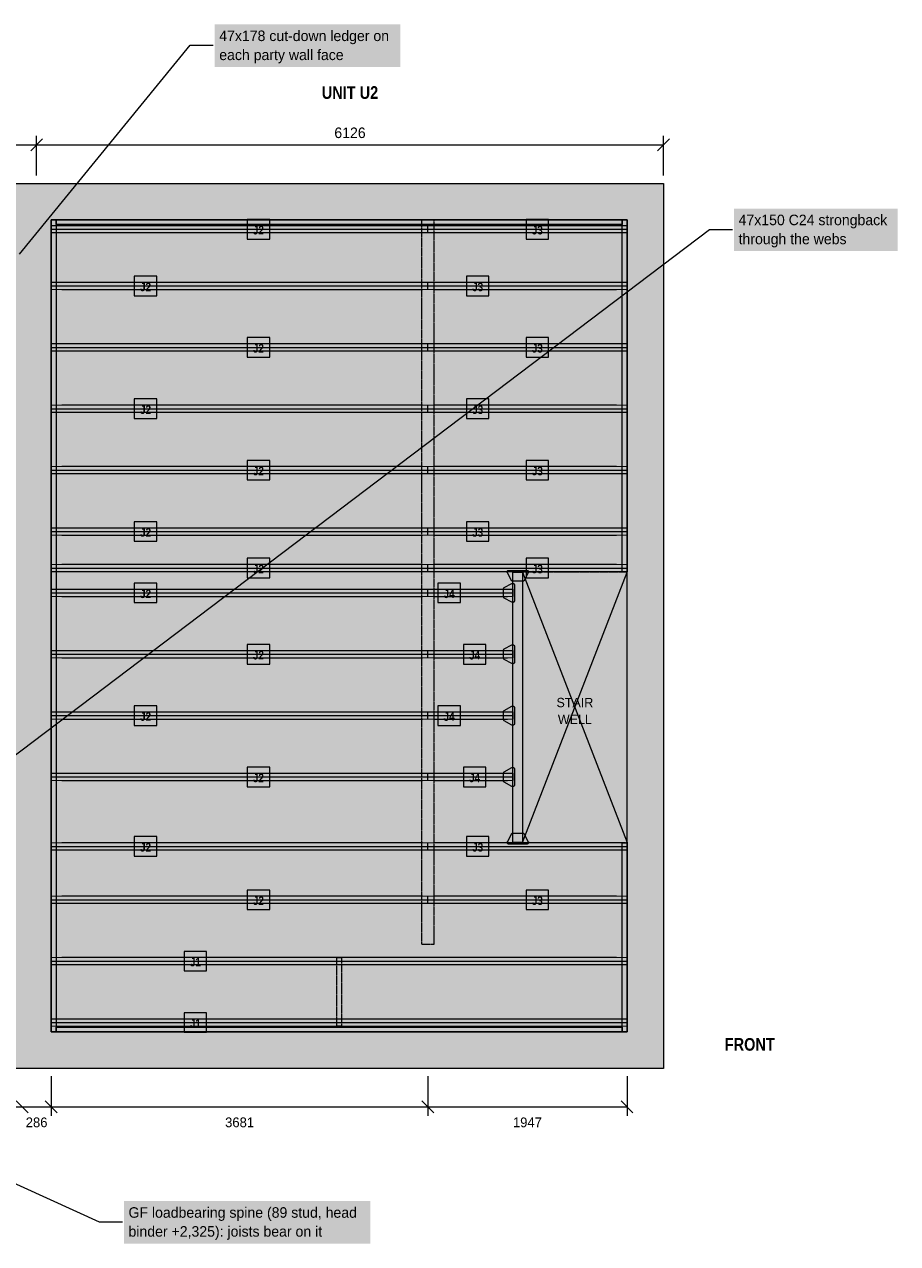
# Model space of a CAD drawing. Header units: millimetres. Extents: x -4674 to 14541, y -2369 to 10206.
# Tile 3 of 3: x 6007 to 14541, y -1713 to 10206. Entities that reach past the tile are written whole.
import ezdxf
from ezdxf.enums import TextEntityAlignment as Align

# ---------------------------------------------------------------- set-up
doc = ezdxf.new("R2010")
doc.units = ezdxf.units.MM
doc.linetypes.add('DASHED', pattern=[1.524, 1.27, -0.254])
for name, color, linetype in [('FILL-C_595961', 7, 'Continuous'), ('FILL-C_B27326', 7, 'Continuous'), ('FILL-EPS', 7, 'Continuous'), ('FILL-LIGHT', 7, 'Continuous'), ('FILL-TIMBER', 7, 'Continuous'), ('FILL-WHITE', 7, 'Continuous'), ('LINE-C_735940', 7, 'Continuous'), ('LINE-C_735940-DASH', 7, 'DASHED'), ('LINE-C_B27326', 7, 'Continuous'), ('LINE-GREY', 7, 'Continuous'), ('LINE-INK', 7, 'Continuous'), ('LINE-RED', 7, 'Continuous'), ('LINE-RED-DASH', 7, 'DASHED'), ('LINE-STEEL_GREY', 7, 'Continuous'), ('LINE-STEEL_GREY-DASH', 7, 'DASHED'), ('LINE-TLS_BLUE', 7, 'Continuous'), ('TEXT-C_735940', 7, 'Continuous'), ('TEXT-C_B27326', 7, 'Continuous'), ('TEXT-INK', 7, 'Continuous'), ('TEXT-RED', 7, 'Continuous'), ('TEXT-STEEL_GREY', 7, 'Continuous'), ('TEXT-TLS_BLUE', 7, 'Continuous')]:
    doc.layers.add(name, color=color, linetype=linetype)
doc.styles.add('OpenSansCondensed-Bold', font='OpenSansCondensed-Bold.ttf')

msp = doc.modelspace()

# ---------------------------------------------------------------- hatches: boundary and pattern name
at = {"layer": 'FILL-C_595961', "true_color": 0x595961}
h = msp.add_hatch(color=251, dxfattribs=at)
h.dxf.hatch_style = 1
h.paths.add_polyline_path([(10780, 4762), (10779, 4762), (10777, 4762), (10776, 4763), (10775, 4763), (10773, 4764), (10772, 4765), (10771, 4765), (10770, 4766), (10769, 4767), (10768, 4769), (10767, 4770), (10727, 4845), (10727, 4846), (10726, 4848), (10726, 4849), (10725, 4851), (10725, 4852), (10725, 4854), (10725, 4855), (10726, 4857), (10726, 4858), (10727, 4860), (10727, 4861), (10728, 4862), (10729, 4864), (10730, 4865), (10731, 4866), (10732, 4866), (10733, 4867), (10735, 4868), (10736, 4868), (10737, 4869), (10739, 4869), (10740, 4869), (10918, 4869), (10920, 4869), (10921, 4869), (10923, 4868), (10924, 4868), (10925, 4867), (10927, 4866), (10928, 4866), (10929, 4865), (10930, 4864), (10931, 4862), (10932, 4861), (10932, 4860), (10933, 4858), (10933, 4857), (10933, 4855), (10933, 4854), (10933, 4852), (10933, 4851), (10933, 4849), (10933, 4848), (10932, 4846), (10932, 4845), (10892, 4770), (10891, 4769), (10890, 4767), (10889, 4766), (10888, 4765), (10887, 4765), (10885, 4764), (10884, 4763), (10883, 4763), (10881, 4762), (10880, 4762), (10878, 4762)])
h = msp.add_hatch(color=251, dxfattribs=at)
h.dxf.hatch_style = 1
h.paths.add_polyline_path([(10779, 4556), (10778, 4556), (10776, 4556), (10775, 4556), (10774, 4557), (10772, 4557), (10697, 4597), (10696, 4598), (10695, 4599), (10694, 4600), (10693, 4601), (10692, 4602), (10691, 4604), (10691, 4605), (10690, 4606), (10690, 4608), (10689, 4609), (10689, 4611), (10689, 4687), (10689, 4688), (10690, 4690), (10690, 4691), (10691, 4692), (10691, 4694), (10692, 4695), (10693, 4696), (10694, 4697), (10695, 4698), (10696, 4699), (10697, 4700), (10772, 4740), (10774, 4740), (10775, 4741), (10776, 4741), (10778, 4742), (10779, 4742), (10781, 4742), (10783, 4742), (10784, 4741), (10786, 4741), (10787, 4740), (10788, 4740), (10790, 4739), (10791, 4738), (10792, 4737), (10793, 4736), (10794, 4735), (10795, 4734), (10795, 4732), (10796, 4731), (10796, 4730), (10796, 4728), (10796, 4727), (10796, 4571), (10796, 4569), (10796, 4568), (10796, 4566), (10795, 4565), (10795, 4564), (10794, 4562), (10793, 4561), (10792, 4560), (10791, 4559), (10790, 4558), (10788, 4557), (10787, 4557), (10786, 4556), (10784, 4556), (10783, 4556), (10781, 4556)])
h = msp.add_hatch(color=251, dxfattribs=at)
h.dxf.hatch_style = 1
h.paths.add_polyline_path([(10779, 3956), (10778, 3956), (10776, 3956), (10775, 3956), (10774, 3957), (10772, 3957), (10697, 3997), (10696, 3998), (10695, 3999), (10694, 4000), (10693, 4001), (10692, 4002), (10691, 4004), (10691, 4005), (10690, 4006), (10690, 4008), (10689, 4009), (10689, 4011), (10689, 4087), (10689, 4088), (10690, 4090), (10690, 4091), (10691, 4092), (10691, 4094), (10692, 4095), (10693, 4096), (10694, 4097), (10695, 4098), (10696, 4099), (10697, 4100), (10772, 4140), (10774, 4140), (10775, 4141), (10776, 4141), (10778, 4142), (10779, 4142), (10781, 4142), (10783, 4142), (10784, 4141), (10786, 4141), (10787, 4140), (10788, 4140), (10790, 4139), (10791, 4138), (10792, 4137), (10793, 4136), (10794, 4135), (10795, 4134), (10795, 4132), (10796, 4131), (10796, 4130), (10796, 4128), (10796, 4127), (10796, 3971), (10796, 3969), (10796, 3968), (10796, 3966), (10795, 3965), (10795, 3964), (10794, 3962), (10793, 3961), (10792, 3960), (10791, 3959), (10790, 3958), (10788, 3957), (10787, 3957), (10786, 3956), (10784, 3956), (10783, 3956), (10781, 3956)])
h = msp.add_hatch(color=251, dxfattribs=at)
h.dxf.hatch_style = 1
h.paths.add_polyline_path([(10779, 3356), (10778, 3356), (10776, 3356), (10775, 3356), (10774, 3357), (10772, 3357), (10697, 3397), (10696, 3398), (10695, 3399), (10694, 3400), (10693, 3401), (10692, 3402), (10691, 3404), (10691, 3405), (10690, 3406), (10690, 3408), (10689, 3409), (10689, 3411), (10689, 3487), (10689, 3488), (10690, 3490), (10690, 3491), (10691, 3492), (10691, 3494), (10692, 3495), (10693, 3496), (10694, 3497), (10695, 3498), (10696, 3499), (10697, 3500), (10772, 3540), (10774, 3540), (10775, 3541), (10776, 3541), (10778, 3542), (10779, 3542), (10781, 3542), (10783, 3542), (10784, 3541), (10786, 3541), (10787, 3540), (10788, 3540), (10790, 3539), (10791, 3538), (10792, 3537), (10793, 3536), (10794, 3535), (10795, 3534), (10795, 3532), (10796, 3531), (10796, 3530), (10796, 3528), (10796, 3527), (10796, 3371), (10796, 3369), (10796, 3368), (10796, 3366), (10795, 3365), (10795, 3364), (10794, 3362), (10793, 3361), (10792, 3360), (10791, 3359), (10790, 3358), (10788, 3357), (10787, 3357), (10786, 3356), (10784, 3356), (10783, 3356), (10781, 3356)])
h = msp.add_hatch(color=251, dxfattribs=at)
h.dxf.hatch_style = 1
h.paths.add_polyline_path([(10779, 2756), (10778, 2756), (10776, 2756), (10775, 2756), (10774, 2757), (10772, 2757), (10697, 2797), (10696, 2798), (10695, 2799), (10694, 2800), (10693, 2801), (10692, 2802), (10691, 2804), (10691, 2805), (10690, 2806), (10690, 2808), (10689, 2809), (10689, 2811), (10689, 2887), (10689, 2888), (10690, 2890), (10690, 2891), (10691, 2892), (10691, 2894), (10692, 2895), (10693, 2896), (10694, 2897), (10695, 2898), (10696, 2899), (10697, 2900), (10772, 2940), (10774, 2940), (10775, 2941), (10776, 2941), (10778, 2942), (10779, 2942), (10781, 2942), (10783, 2942), (10784, 2941), (10786, 2941), (10787, 2940), (10788, 2940), (10790, 2939), (10791, 2938), (10792, 2937), (10793, 2936), (10794, 2935), (10795, 2934), (10795, 2932), (10796, 2931), (10796, 2930), (10796, 2928), (10796, 2927), (10796, 2771), (10796, 2769), (10796, 2768), (10796, 2766), (10795, 2765), (10795, 2764), (10794, 2762), (10793, 2761), (10792, 2760), (10791, 2759), (10790, 2758), (10788, 2757), (10787, 2757), (10786, 2756), (10784, 2756), (10783, 2756), (10781, 2756)])
h = msp.add_hatch(color=251, dxfattribs=at)
h.dxf.hatch_style = 1
h.paths.add_polyline_path([(10740, 2192), (10739, 2192), (10737, 2193), (10736, 2193), (10735, 2194), (10733, 2194), (10732, 2195), (10731, 2196), (10730, 2197), (10729, 2198), (10728, 2199), (10727, 2200), (10727, 2202), (10726, 2203), (10726, 2204), (10725, 2206), (10725, 2207), (10725, 2209), (10725, 2211), (10726, 2212), (10726, 2214), (10727, 2215), (10727, 2216), (10767, 2291), (10768, 2293), (10769, 2294), (10770, 2295), (10771, 2296), (10772, 2297), (10773, 2298), (10775, 2298), (10776, 2299), (10777, 2299), (10779, 2299), (10780, 2299), (10878, 2299), (10880, 2299), (10881, 2299), (10883, 2299), (10884, 2298), (10885, 2298), (10887, 2297), (10888, 2296), (10889, 2295), (10890, 2294), (10891, 2293), (10892, 2291), (10932, 2216), (10932, 2215), (10933, 2214), (10933, 2212), (10933, 2211), (10933, 2209), (10933, 2207), (10933, 2206), (10933, 2204), (10933, 2203), (10932, 2202), (10932, 2200), (10931, 2199), (10930, 2198), (10929, 2197), (10928, 2196), (10927, 2195), (10925, 2194), (10924, 2194), (10923, 2193), (10921, 2193), (10920, 2192), (10918, 2192)])
at = {"layer": 'FILL-C_B27326', "true_color": 0xb27326}
h = msp.add_hatch(color=35, dxfattribs=at)
h.dxf.hatch_style = 1
h.paths.add_polyline_path([(10782, 2209), (10782, 4852), (10876, 4852), (10876, 2209)])
at = {"layer": 'FILL-EPS', "true_color": 0xd9e8f7}
h = msp.add_hatch(color=254, dxfattribs=at)
h.dxf.hatch_style = 1
h.paths.add_polyline_path([(6372, 8167), (6272, 8168), (6272, 8240), (6372, 8241), (9896, 8241), (9948, 8240), (9948, 8168), (9896, 8167)])
h = msp.add_hatch(color=254, dxfattribs=at)
h.dxf.hatch_style = 1
h.paths.add_polyline_path([(10005, 8167), (9951, 8168), (9951, 8240), (10005, 8241), (11793, 8241), (11894, 8240), (11894, 8168), (11793, 8167)])
h = msp.add_hatch(color=254, dxfattribs=at)
h.dxf.hatch_style = 1
h.paths.add_polyline_path([(6372, 7611), (6272, 7613), (6272, 7685), (6372, 7686), (9896, 7686), (9948, 7685), (9948, 7613), (9896, 7611)])
h = msp.add_hatch(color=254, dxfattribs=at)
h.dxf.hatch_style = 1
h.paths.add_polyline_path([(10005, 7611), (9951, 7613), (9951, 7685), (10005, 7686), (11793, 7686), (11894, 7685), (11894, 7613), (11793, 7611)])
h = msp.add_hatch(color=254, dxfattribs=at)
h.dxf.hatch_style = 1
h.paths.add_polyline_path([(6372, 7011), (6272, 7013), (6272, 7085), (6372, 7086), (9896, 7086), (9948, 7085), (9948, 7013), (9896, 7011)])
h = msp.add_hatch(color=254, dxfattribs=at)
h.dxf.hatch_style = 1
h.paths.add_polyline_path([(10005, 7011), (9951, 7013), (9951, 7085), (10005, 7086), (11793, 7086), (11894, 7085), (11894, 7013), (11793, 7011)])
h = msp.add_hatch(color=254, dxfattribs=at)
h.dxf.hatch_style = 1
h.paths.add_polyline_path([(6372, 6411), (6272, 6413), (6272, 6485), (6372, 6486), (9896, 6486), (9948, 6485), (9948, 6413), (9896, 6411)])
h = msp.add_hatch(color=254, dxfattribs=at)
h.dxf.hatch_style = 1
h.paths.add_polyline_path([(10005, 6411), (9951, 6413), (9951, 6485), (10005, 6486), (11793, 6486), (11894, 6485), (11894, 6413), (11793, 6411)])
h = msp.add_hatch(color=254, dxfattribs=at)
h.dxf.hatch_style = 1
h.paths.add_polyline_path([(6372, 5811), (6272, 5813), (6272, 5885), (6372, 5886), (9896, 5886), (9948, 5885), (9948, 5813), (9896, 5811)])
h = msp.add_hatch(color=254, dxfattribs=at)
h.dxf.hatch_style = 1
h.paths.add_polyline_path([(10005, 5811), (9951, 5813), (9951, 5885), (10005, 5886), (11793, 5886), (11894, 5885), (11894, 5813), (11793, 5811)])
h = msp.add_hatch(color=254, dxfattribs=at)
h.dxf.hatch_style = 1
h.paths.add_polyline_path([(6372, 5211), (6272, 5213), (6272, 5285), (6372, 5286), (9896, 5286), (9948, 5285), (9948, 5213), (9896, 5211)])
h = msp.add_hatch(color=254, dxfattribs=at)
h.dxf.hatch_style = 1
h.paths.add_polyline_path([(10005, 5211), (9951, 5213), (9951, 5285), (10005, 5286), (11793, 5286), (11894, 5285), (11894, 5213), (11793, 5211)])
h = msp.add_hatch(color=254, dxfattribs=at)
h.dxf.hatch_style = 1
h.paths.add_polyline_path([(6372, 4854), (6272, 4855), (6272, 4927), (6372, 4928), (9896, 4928), (9948, 4927), (9948, 4855), (9896, 4854)])
h = msp.add_hatch(color=254, dxfattribs=at)
h.dxf.hatch_style = 1
h.paths.add_polyline_path([(10005, 4854), (9951, 4855), (9951, 4927), (10005, 4928), (11793, 4928), (11894, 4927), (11894, 4855), (11793, 4854)])
h = msp.add_hatch(color=254, dxfattribs=at)
h.dxf.hatch_style = 1
h.paths.add_polyline_path([(6372, 4611), (6272, 4613), (6272, 4685), (6372, 4686), (9896, 4686), (9948, 4685), (9948, 4613), (9896, 4611)])
h = msp.add_hatch(color=254, dxfattribs=at)
h.dxf.hatch_style = 1
h.paths.add_polyline_path([(10004, 4611), (9951, 4613), (9951, 4685), (10004, 4686), (10727, 4686), (10779, 4685), (10779, 4613), (10727, 4611)])
h = msp.add_hatch(color=254, dxfattribs=at)
h.dxf.hatch_style = 1
h.paths.add_polyline_path([(6372, 4011), (6272, 4013), (6272, 4085), (6372, 4086), (9896, 4086), (9948, 4085), (9948, 4013), (9896, 4011)])
h = msp.add_hatch(color=254, dxfattribs=at)
h.dxf.hatch_style = 1
h.paths.add_polyline_path([(10004, 4011), (9951, 4013), (9951, 4085), (10004, 4086), (10727, 4086), (10779, 4085), (10779, 4013), (10727, 4011)])
h = msp.add_hatch(color=254, dxfattribs=at)
h.dxf.hatch_style = 1
h.paths.add_polyline_path([(6372, 3411), (6272, 3413), (6272, 3485), (6372, 3486), (9896, 3486), (9948, 3485), (9948, 3413), (9896, 3411)])
h = msp.add_hatch(color=254, dxfattribs=at)
h.dxf.hatch_style = 1
h.paths.add_polyline_path([(10004, 3411), (9951, 3413), (9951, 3485), (10004, 3486), (10727, 3486), (10779, 3485), (10779, 3413), (10727, 3411)])
h = msp.add_hatch(color=254, dxfattribs=at)
h.dxf.hatch_style = 1
h.paths.add_polyline_path([(6372, 2811), (6272, 2813), (6272, 2885), (6372, 2886), (9896, 2886), (9948, 2885), (9948, 2813), (9896, 2811)])
h = msp.add_hatch(color=254, dxfattribs=at)
h.dxf.hatch_style = 1
h.paths.add_polyline_path([(10004, 2811), (9951, 2813), (9951, 2885), (10004, 2886), (10727, 2886), (10779, 2885), (10779, 2813), (10727, 2811)])
h = msp.add_hatch(color=254, dxfattribs=at)
h.dxf.hatch_style = 1
h.paths.add_polyline_path([(6372, 2133), (6272, 2134), (6272, 2206), (6372, 2208), (9896, 2208), (9948, 2206), (9948, 2134), (9896, 2133)])
h = msp.add_hatch(color=254, dxfattribs=at)
h.dxf.hatch_style = 1
h.paths.add_polyline_path([(10005, 2133), (9951, 2134), (9951, 2206), (10005, 2208), (11793, 2208), (11894, 2206), (11894, 2134), (11793, 2133)])
h = msp.add_hatch(color=254, dxfattribs=at)
h.dxf.hatch_style = 1
h.paths.add_polyline_path([(6372, 1611), (6272, 1613), (6272, 1685), (6372, 1686), (9896, 1686), (9948, 1685), (9948, 1613), (9896, 1611)])
h = msp.add_hatch(color=254, dxfattribs=at)
h.dxf.hatch_style = 1
h.paths.add_polyline_path([(10005, 1611), (9951, 1613), (9951, 1685), (10005, 1686), (11793, 1686), (11894, 1685), (11894, 1613), (11793, 1611)])
h = msp.add_hatch(color=254, dxfattribs=at)
h.dxf.hatch_style = 1
h.paths.add_polyline_path([(6371, 1011), (6272, 1013), (6272, 1085), (6371, 1086), (11795, 1086), (11894, 1085), (11894, 1013), (11795, 1011)])
h = msp.add_hatch(color=254, dxfattribs=at)
h.dxf.hatch_style = 1
h.paths.add_polyline_path([(6371, 411), (6272, 413), (6272, 485), (6371, 486), (11795, 486), (11894, 485), (11894, 413), (11795, 411)])
at = {"layer": 'FILL-LIGHT', "true_color": 0xdedee0}
h = msp.add_hatch(color=254, dxfattribs=at)
h.dxf.hatch_style = 1
h.paths.add_polyline_path([(0, 0), (0, 0), (0, 8652), (0, 8652), (0, 8652), (12252, 8652), (12252, 8652), (12252, 8652), (12252, 0), (12252, 0), (12252, 0), (0, 0)])
h.paths.add_polyline_path([(6269, 356), (6269, 356), (6269, 356), (6269, 356), (6269, 356), (6269, 356), (6269, 356), (6269, 356), (6269, 356), (6269, 356), (6269, 356), (6269, 356), (6269, 356), (6269, 356), (6269, 356), (6269, 356), (6269, 356), (11896, 356), (11897, 356), (11897, 356), (11897, 356), (11897, 356), (11897, 356), (11897, 356), (11897, 356), (11897, 356), (11897, 356), (11897, 356), (11897, 356), (11897, 356), (11897, 356), (11897, 356), (11897, 356), (11897, 356), (11897, 8297), (11897, 8297), (11897, 8297), (11897, 8297), (11897, 8297), (11897, 8297), (11897, 8297), (11897, 8297), (11897, 8297), (11897, 8297), (11897, 8297), (11897, 8297), (11897, 8297), (11897, 8297), (11897, 8297), (11897, 8297), (11896, 8297), (6269, 8297), (6269, 8297), (6269, 8297), (6269, 8297), (6269, 8297), (6269, 8297), (6269, 8297), (6269, 8297), (6269, 8297), (6269, 8297), (6269, 8297), (6269, 8297), (6269, 8297), (6269, 8297), (6269, 8297), (6269, 8297), (6269, 8297)], flags=0)
h.paths.add_polyline_path([(5983, 356), (5983, 356), (5983, 356), (5983, 356), (5983, 356), (5983, 356), (5983, 356), (5983, 356), (5983, 356), (5983, 356), (5983, 356), (5983, 356), (5983, 356), (5983, 356), (5983, 356), (5983, 356), (5983, 356), (5983, 8297), (5983, 8297), (5983, 8297), (5983, 8297), (5983, 8297), (5983, 8297), (5983, 8297), (5983, 8297), (5983, 8297), (5983, 8297), (5983, 8297), (5983, 8297), (5983, 8297), (5983, 8297), (5983, 8297), (5983, 8297), (5983, 8297), (356, 8297), (356, 8297), (356, 8297), (356, 8297), (356, 8297), (356, 8297), (356, 8297), (356, 8297), (356, 8297), (356, 8297), (356, 8297), (356, 8297), (356, 8297), (356, 8297), (356, 8297), (356, 8297), (356, 8297), (356, 356), (356, 356), (356, 356), (356, 356), (356, 356), (356, 356), (356, 356), (356, 356), (356, 356), (356, 356), (356, 356), (356, 356), (356, 356), (356, 356), (356, 356), (356, 356), (356, 356)], flags=0)
at = {"layer": 'FILL-TIMBER', "true_color": 0xedcc99}
h = msp.add_hatch(color=31, dxfattribs=at)
h.dxf.hatch_style = 1
h.paths.add_polyline_path([(6269, 356), (6269, 8297), (6316, 8297), (6316, 356)])
h = msp.add_hatch(color=31, dxfattribs=at)
h.dxf.hatch_style = 1
h.paths.add_polyline_path([(6316, 8250), (6316, 8297), (11850, 8297), (11850, 8250)])
h = msp.add_hatch(color=31, dxfattribs=at)
h.dxf.hatch_style = 1
h.paths.add_polyline_path([(6527, 8297), (6527, 8299), (6705, 8299), (6705, 8297)])
h = msp.add_hatch(color=31, dxfattribs=at)
h.dxf.hatch_style = 1
h.paths.add_polyline_path([(7514, 8297), (7514, 8299), (7692, 8299), (7692, 8297)])
h = msp.add_hatch(color=31, dxfattribs=at)
h.dxf.hatch_style = 1
h.paths.add_polyline_path([(8501, 8297), (8501, 8299), (8679, 8299), (8679, 8297)])
h = msp.add_hatch(color=31, dxfattribs=at)
h.dxf.hatch_style = 1
h.paths.add_polyline_path([(9487, 8297), (9487, 8299), (9665, 8299), (9665, 8297)])
at = {"layer": 'FILL-TIMBER', "true_color": 0xe6dbcc}
h = msp.add_hatch(color=254, dxfattribs=at)
h.dxf.hatch_style = 1
h.paths.add_polyline_path([(10009, 8296), (10009, 1210), (9890, 1210), (9890, 8296)])
at = {"layer": 'FILL-TIMBER', "true_color": 0xedcc99}
h = msp.add_hatch(color=31, dxfattribs=at)
h.dxf.hatch_style = 1
h.paths.add_polyline_path([(10474, 8297), (10474, 8299), (10652, 8299), (10652, 8297)])
h = msp.add_hatch(color=31, dxfattribs=at)
h.dxf.hatch_style = 1
h.paths.add_polyline_path([(11461, 8297), (11461, 8299), (11639, 8299), (11639, 8297)])
h = msp.add_hatch(color=31, dxfattribs=at)
h.dxf.hatch_style = 1
h.paths.add_polyline_path([(11850, 4855), (11850, 8297), (11897, 8297), (11897, 4855)])
h = msp.add_hatch(color=31, dxfattribs=at)
h.dxf.hatch_style = 1
h.paths.add_polyline_path([(6267, 7908), (6267, 8086), (6269, 8086), (6269, 7908)])
h = msp.add_hatch(color=31, dxfattribs=at)
h.dxf.hatch_style = 1
h.paths.add_polyline_path([(11897, 7908), (11897, 8086), (11899, 8086), (11899, 7908)])
h = msp.add_hatch(color=31, dxfattribs=at)
h.dxf.hatch_style = 1
h.paths.add_polyline_path([(6267, 6859), (6267, 7037), (6269, 7037), (6269, 6859)])
h = msp.add_hatch(color=31, dxfattribs=at)
h.dxf.hatch_style = 1
h.paths.add_polyline_path([(11897, 6961), (11897, 7139), (11899, 7139), (11899, 6961)])
h = msp.add_hatch(color=31, dxfattribs=at)
h.dxf.hatch_style = 1
h.paths.add_polyline_path([(11897, 6013), (11897, 6191), (11899, 6191), (11899, 6013)])
h = msp.add_hatch(color=31, dxfattribs=at)
h.dxf.hatch_style = 1
h.paths.add_polyline_path([(6267, 5810), (6267, 5988), (6269, 5988), (6269, 5810)])
h = msp.add_hatch(color=31, dxfattribs=at)
h.dxf.hatch_style = 1
h.paths.add_polyline_path([(11897, 5066), (11897, 5244), (11899, 5244), (11899, 5066)])
h = msp.add_hatch(color=31, dxfattribs=at)
h.dxf.hatch_style = 1
h.paths.add_polyline_path([(6267, 4762), (6267, 4940), (6269, 4940), (6269, 4762)])
h = msp.add_hatch(color=31, dxfattribs=at)
h.dxf.hatch_style = 1
h.paths.add_polyline_path([(6267, 3713), (6267, 3891), (6269, 3891), (6269, 3713)])
h = msp.add_hatch(color=31, dxfattribs=at)
h.dxf.hatch_style = 1
h.paths.add_polyline_path([(6267, 2664), (6267, 2842), (6269, 2842), (6269, 2664)])
h = msp.add_hatch(color=31, dxfattribs=at)
h.dxf.hatch_style = 1
h.paths.add_polyline_path([(11850, 356), (11850, 2206), (11897, 2206), (11897, 356)])
h = msp.add_hatch(color=31, dxfattribs=at)
h.dxf.hatch_style = 1
h.paths.add_polyline_path([(11897, 1817), (11897, 1995), (11899, 1995), (11899, 1817)])
h = msp.add_hatch(color=31, dxfattribs=at)
h.dxf.hatch_style = 1
h.paths.add_polyline_path([(6267, 1615), (6267, 1793), (6269, 1793), (6269, 1615)])
h = msp.add_hatch(color=31, dxfattribs=at)
h.dxf.hatch_style = 1
h.paths.add_polyline_path([(11897, 1192), (11897, 1370), (11899, 1370), (11899, 1192)])
h = msp.add_hatch(color=31, dxfattribs=at)
h.dxf.hatch_style = 1
h.paths.add_polyline_path([(6267, 567), (6267, 745), (6269, 745), (6269, 567)])
h = msp.add_hatch(color=31, dxfattribs=at)
h.dxf.hatch_style = 1
h.paths.add_polyline_path([(11897, 567), (11897, 745), (11899, 745), (11899, 567)])
h = msp.add_hatch(color=31, dxfattribs=at)
h.dxf.hatch_style = 1
h.paths.add_polyline_path([(6316, 356), (6316, 403), (11850, 403), (11850, 356)])
h = msp.add_hatch(color=31, dxfattribs=at)
h.dxf.hatch_style = 1
h.paths.add_polyline_path([(6527, 354), (6527, 356), (6705, 356), (6705, 354)])
h = msp.add_hatch(color=31, dxfattribs=at)
h.dxf.hatch_style = 1
h.paths.add_polyline_path([(7514, 354), (7514, 356), (7692, 356), (7692, 354)])
h = msp.add_hatch(color=31, dxfattribs=at)
h.dxf.hatch_style = 1
h.paths.add_polyline_path([(8501, 354), (8501, 356), (8679, 356), (8679, 354)])
h = msp.add_hatch(color=31, dxfattribs=at)
h.dxf.hatch_style = 1
h.paths.add_polyline_path([(9487, 354), (9487, 356), (9665, 356), (9665, 354)])
h = msp.add_hatch(color=31, dxfattribs=at)
h.dxf.hatch_style = 1
h.paths.add_polyline_path([(10474, 354), (10474, 356), (10652, 356), (10652, 354)])
h = msp.add_hatch(color=31, dxfattribs=at)
h.dxf.hatch_style = 1
h.paths.add_polyline_path([(11461, 354), (11461, 356), (11639, 356), (11639, 354)])
at = {"layer": 'FILL-WHITE', "true_color": 0xffffff}
h = msp.add_hatch(color=7, dxfattribs=at)
h.dxf.hatch_style = 1
h.paths.add_polyline_path([(7866, 9790), (9680, 9790), (9680, 10206), (7866, 10206)])
h = msp.add_hatch(color=7, dxfattribs=at)
h.dxf.hatch_style = 1
h.paths.add_polyline_path([(12942, 7990), (14541, 7990), (14541, 8406), (12942, 8406)])
h = msp.add_hatch(color=7, dxfattribs=at)
h.dxf.hatch_style = 1
h.paths.add_polyline_path([(8184, 8108), (8404, 8108), (8404, 8300), (8184, 8300)])
h = msp.add_hatch(color=7, dxfattribs=at)
h.dxf.hatch_style = 1
h.paths.add_polyline_path([(10910, 8108), (11129, 8108), (11129, 8300), (10910, 8300)])
h = msp.add_hatch(color=7, dxfattribs=at)
h.dxf.hatch_style = 1
h.paths.add_polyline_path([(7081, 7553), (7301, 7553), (7301, 7744), (7081, 7744)])
h = msp.add_hatch(color=7, dxfattribs=at)
h.dxf.hatch_style = 1
h.paths.add_polyline_path([(10327, 7553), (10547, 7553), (10547, 7744), (10327, 7744)])
h = msp.add_hatch(color=7, dxfattribs=at)
h.dxf.hatch_style = 1
h.paths.add_polyline_path([(8184, 6953), (8404, 6953), (8404, 7144), (8184, 7144)])
h = msp.add_hatch(color=7, dxfattribs=at)
h.dxf.hatch_style = 1
h.paths.add_polyline_path([(10910, 6953), (11129, 6953), (11129, 7144), (10910, 7144)])
h = msp.add_hatch(color=7, dxfattribs=at)
h.dxf.hatch_style = 1
h.paths.add_polyline_path([(7081, 6353), (7301, 6353), (7301, 6544), (7081, 6544)])
h = msp.add_hatch(color=7, dxfattribs=at)
h.dxf.hatch_style = 1
h.paths.add_polyline_path([(10327, 6353), (10547, 6353), (10547, 6544), (10327, 6544)])
h = msp.add_hatch(color=7, dxfattribs=at)
h.dxf.hatch_style = 1
h.paths.add_polyline_path([(8184, 5753), (8404, 5753), (8404, 5944), (8184, 5944)])
h = msp.add_hatch(color=7, dxfattribs=at)
h.dxf.hatch_style = 1
h.paths.add_polyline_path([(10910, 5753), (11129, 5753), (11129, 5944), (10910, 5944)])
h = msp.add_hatch(color=7, dxfattribs=at)
h.dxf.hatch_style = 1
h.paths.add_polyline_path([(7081, 5153), (7301, 5153), (7301, 5344), (7081, 5344)])
h = msp.add_hatch(color=7, dxfattribs=at)
h.dxf.hatch_style = 1
h.paths.add_polyline_path([(10327, 5153), (10547, 5153), (10547, 5344), (10327, 5344)])
h = msp.add_hatch(color=7, dxfattribs=at)
h.dxf.hatch_style = 1
h.paths.add_polyline_path([(8184, 4795), (8404, 4795), (8404, 4987), (8184, 4987)])
h = msp.add_hatch(color=7, dxfattribs=at)
h.dxf.hatch_style = 1
h.paths.add_polyline_path([(10910, 4795), (11129, 4795), (11129, 4987), (10910, 4987)])
h = msp.add_hatch(color=7, dxfattribs=at)
h.dxf.hatch_style = 1
h.paths.add_polyline_path([(7081, 4553), (7301, 4553), (7301, 4744), (7081, 4744)])
h = msp.add_hatch(color=7, dxfattribs=at)
h.dxf.hatch_style = 1
h.paths.add_polyline_path([(10049, 4553), (10268, 4553), (10268, 4744), (10049, 4744)])
h = msp.add_hatch(color=7, dxfattribs=at)
h.dxf.hatch_style = 1
h.paths.add_polyline_path([(8184, 3953), (8404, 3953), (8404, 4144), (8184, 4144)])
h = msp.add_hatch(color=7, dxfattribs=at)
h.dxf.hatch_style = 1
h.paths.add_polyline_path([(10297, 3953), (10517, 3953), (10517, 4144), (10297, 4144)])
h = msp.add_hatch(color=7, dxfattribs=at)
h.dxf.hatch_style = 1
h.paths.add_polyline_path([(11155, 3298), (11619, 3298), (11619, 3673), (11155, 3673)])
h = msp.add_hatch(color=7, dxfattribs=at)
h.dxf.hatch_style = 1
h.paths.add_polyline_path([(7081, 3353), (7301, 3353), (7301, 3544), (7081, 3544)])
h = msp.add_hatch(color=7, dxfattribs=at)
h.dxf.hatch_style = 1
h.paths.add_polyline_path([(10049, 3353), (10268, 3353), (10268, 3544), (10049, 3544)])
h = msp.add_hatch(color=7, dxfattribs=at)
h.dxf.hatch_style = 1
h.paths.add_polyline_path([(8184, 2753), (8404, 2753), (8404, 2944), (8184, 2944)])
h = msp.add_hatch(color=7, dxfattribs=at)
h.dxf.hatch_style = 1
h.paths.add_polyline_path([(10297, 2753), (10517, 2753), (10517, 2944), (10297, 2944)])
h = msp.add_hatch(color=7, dxfattribs=at)
h.dxf.hatch_style = 1
h.paths.add_polyline_path([(7081, 2075), (7301, 2075), (7301, 2266), (7081, 2266)])
h = msp.add_hatch(color=7, dxfattribs=at)
h.dxf.hatch_style = 1
h.paths.add_polyline_path([(10327, 2075), (10547, 2075), (10547, 2266), (10327, 2266)])
h = msp.add_hatch(color=7, dxfattribs=at)
h.dxf.hatch_style = 1
h.paths.add_polyline_path([(8184, 1553), (8404, 1553), (8404, 1744), (8184, 1744)])
h = msp.add_hatch(color=7, dxfattribs=at)
h.dxf.hatch_style = 1
h.paths.add_polyline_path([(10910, 1553), (11129, 1553), (11129, 1744), (10910, 1744)])
h = msp.add_hatch(color=7, dxfattribs=at)
h.dxf.hatch_style = 1
h.paths.add_polyline_path([(7568, 953), (7787, 953), (7787, 1144), (7568, 1144)])
h = msp.add_hatch(color=7, dxfattribs=at)
h.dxf.hatch_style = 1
h.paths.add_polyline_path([(7568, 353), (7787, 353), (7787, 544), (7568, 544)])
h = msp.add_hatch(color=7, dxfattribs=at)
h.dxf.hatch_style = 1
h.paths.add_polyline_path([(6979, -1713), (9388, -1713), (9388, -1296), (6979, -1296)])

# ---------------------------------------------------------------- linework, layer by layer
at = {"layer": 'LINE-C_735940', "lineweight": 5}
for p, q in [((2302, 519), (6739, -1500)), ((6739, -1500), (6964, -1500))]:
    msp.add_line(p, q, dxfattribs=at)
at = {"layer": 'LINE-C_735940-DASH', "lineweight": 5}
msp.add_lwpolyline([(10009, 8296), (10009, 1210), (9890, 1210), (9890, 8296)], close=True, dxfattribs=at)
at = {"layer": 'LINE-C_B27326', "lineweight": 5}
for p, q in [((5960, 7960), (7626, 10002)), ((7626, 10002), (7851, 10002))]:
    msp.add_line(p, q, dxfattribs=at)
for points in [[(6269, 356), (6269, 8297), (6316, 8297), (6316, 356)], [(6316, 8250), (6316, 8297), (11850, 8297), (11850, 8250)], [(6527, 8297), (6527, 8299), (6705, 8299), (6705, 8297)], [(7514, 8297), (7514, 8299), (7692, 8299), (7692, 8297)], [(8501, 8297), (8501, 8299), (8679, 8299), (8679, 8297)], [(9487, 8297), (9487, 8299), (9665, 8299), (9665, 8297)], [(10474, 8297), (10474, 8299), (10652, 8299), (10652, 8297)], [(11461, 8297), (11461, 8299), (11639, 8299), (11639, 8297)], [(11850, 4855), (11850, 8297), (11897, 8297), (11897, 4855)], [(6267, 7908), (6267, 8086), (6269, 8086), (6269, 7908)], [(11897, 7908), (11897, 8086), (11899, 8086), (11899, 7908)], [(6267, 6859), (6267, 7037), (6269, 7037), (6269, 6859)], [(11897, 6961), (11897, 7139), (11899, 7139), (11899, 6961)], [(11897, 6013), (11897, 6191), (11899, 6191), (11899, 6013)], [(6267, 5810), (6267, 5988), (6269, 5988), (6269, 5810)], [(11897, 5066), (11897, 5244), (11899, 5244), (11899, 5066)], [(6267, 4762), (6267, 4940), (6269, 4940), (6269, 4762)], [(10782, 2209), (10782, 4852), (10876, 4852), (10876, 2209)], [(6267, 3713), (6267, 3891), (6269, 3891), (6269, 3713)], [(6267, 2664), (6267, 2842), (6269, 2842), (6269, 2664)], [(11850, 356), (11850, 2206), (11897, 2206), (11897, 356)], [(11897, 1817), (11897, 1995), (11899, 1995), (11899, 1817)], [(6267, 1615), (6267, 1793), (6269, 1793), (6269, 1615)], [(11897, 1192), (11897, 1370), (11899, 1370), (11899, 1192)], [(6267, 567), (6267, 745), (6269, 745), (6269, 567)], [(11897, 567), (11897, 745), (11899, 745), (11899, 567)], [(6316, 356), (6316, 403), (11850, 403), (11850, 356)], [(6527, 354), (6527, 356), (6705, 356), (6705, 354)], [(7514, 354), (7514, 356), (7692, 356), (7692, 354)], [(8501, 354), (8501, 356), (8679, 356), (8679, 354)], [(9487, 354), (9487, 356), (9665, 356), (9665, 354)], [(10474, 354), (10474, 356), (10652, 356), (10652, 354)], [(11461, 354), (11461, 356), (11639, 356), (11639, 354)]]:
    msp.add_lwpolyline(points, close=True, dxfattribs=at)
at = {"layer": 'LINE-GREY', "lineweight": 5}
for points in [[(0, 0), (0, 0), (0, 8652), (0, 8652), (0, 8652), (12252, 8652), (12252, 8652), (12252, 8652), (12252, 0), (12252, 0), (12252, 0), (0, 0)], [(6269, 356), (6269, 356), (6269, 356), (6269, 356), (6269, 356), (6269, 356), (6269, 356), (6269, 356), (6269, 356), (6269, 356), (6269, 356), (6269, 356), (6269, 356), (6269, 356), (6269, 356), (6269, 356), (6269, 356), (11896, 356), (11897, 356), (11897, 356), (11897, 356), (11897, 356), (11897, 356), (11897, 356), (11897, 356), (11897, 356), (11897, 356), (11897, 356), (11897, 356), (11897, 356), (11897, 356), (11897, 356), (11897, 356), (11897, 356), (11897, 8297), (11897, 8297), (11897, 8297), (11897, 8297), (11897, 8297), (11897, 8297), (11897, 8297), (11897, 8297), (11897, 8297), (11897, 8297), (11897, 8297), (11897, 8297), (11897, 8297), (11897, 8297), (11897, 8297), (11897, 8297), (11896, 8297), (6269, 8297), (6269, 8297), (6269, 8297), (6269, 8297), (6269, 8297), (6269, 8297), (6269, 8297), (6269, 8297), (6269, 8297), (6269, 8297), (6269, 8297), (6269, 8297), (6269, 8297), (6269, 8297), (6269, 8297), (6269, 8297), (6269, 8297)]]:
    msp.add_lwpolyline(points, close=True, dxfattribs=at)
at = {"layer": 'LINE-INK', "lineweight": 5}
for p, q in [((6068, 8969), (6185, 9086)), ((6126, 8728), (6126, 9118)), ((12194, 8969), (12311, 9086)), ((12252, 8728), (12252, 9118)), ((0, 9028), (12252, 9028)), ((6269, -75), (6269, -465)), ((9950, -75), (9950, -465)), ((11897, -75), (11897, -465)), ((5925, -317), (6042, -433)), ((6211, -317), (6327, -433)), ((9892, -317), (10008, -433)), ((11838, -317), (11955, -433)), ((356, -375), (11897, -375))]:
    msp.add_line(p, q, dxfattribs=at)
for points in [[(10780, 4762), (10779, 4762), (10777, 4762), (10776, 4763), (10775, 4763), (10773, 4764), (10772, 4765), (10771, 4765), (10770, 4766), (10769, 4767), (10768, 4769), (10767, 4770), (10727, 4845), (10727, 4846), (10726, 4848), (10726, 4849), (10725, 4851), (10725, 4852), (10725, 4854), (10725, 4855), (10726, 4857), (10726, 4858), (10727, 4860), (10727, 4861), (10728, 4862), (10729, 4864), (10730, 4865), (10731, 4866), (10732, 4866), (10733, 4867), (10735, 4868), (10736, 4868), (10737, 4869), (10739, 4869), (10740, 4869), (10918, 4869), (10920, 4869), (10921, 4869), (10923, 4868), (10924, 4868), (10925, 4867), (10927, 4866), (10928, 4866), (10929, 4865), (10930, 4864), (10931, 4862), (10932, 4861), (10932, 4860), (10933, 4858), (10933, 4857), (10933, 4855), (10933, 4854), (10933, 4852), (10933, 4851), (10933, 4849), (10933, 4848), (10932, 4846), (10932, 4845), (10892, 4770), (10891, 4769), (10890, 4767), (10889, 4766), (10888, 4765), (10887, 4765), (10885, 4764), (10884, 4763), (10883, 4763), (10881, 4762), (10880, 4762), (10878, 4762)], [(10779, 4556), (10778, 4556), (10776, 4556), (10775, 4556), (10774, 4557), (10772, 4557), (10697, 4597), (10696, 4598), (10695, 4599), (10694, 4600), (10693, 4601), (10692, 4602), (10691, 4604), (10691, 4605), (10690, 4606), (10690, 4608), (10689, 4609), (10689, 4611), (10689, 4687), (10689, 4688), (10690, 4690), (10690, 4691), (10691, 4692), (10691, 4694), (10692, 4695), (10693, 4696), (10694, 4697), (10695, 4698), (10696, 4699), (10697, 4700), (10772, 4740), (10774, 4740), (10775, 4741), (10776, 4741), (10778, 4742), (10779, 4742), (10781, 4742), (10783, 4742), (10784, 4741), (10786, 4741), (10787, 4740), (10788, 4740), (10790, 4739), (10791, 4738), (10792, 4737), (10793, 4736), (10794, 4735), (10795, 4734), (10795, 4732), (10796, 4731), (10796, 4730), (10796, 4728), (10796, 4727), (10796, 4571), (10796, 4569), (10796, 4568), (10796, 4566), (10795, 4565), (10795, 4564), (10794, 4562), (10793, 4561), (10792, 4560), (10791, 4559), (10790, 4558), (10788, 4557), (10787, 4557), (10786, 4556), (10784, 4556), (10783, 4556), (10781, 4556)], [(10779, 3956), (10778, 3956), (10776, 3956), (10775, 3956), (10774, 3957), (10772, 3957), (10697, 3997), (10696, 3998), (10695, 3999), (10694, 4000), (10693, 4001), (10692, 4002), (10691, 4004), (10691, 4005), (10690, 4006), (10690, 4008), (10689, 4009), (10689, 4011), (10689, 4087), (10689, 4088), (10690, 4090), (10690, 4091), (10691, 4092), (10691, 4094), (10692, 4095), (10693, 4096), (10694, 4097), (10695, 4098), (10696, 4099), (10697, 4100), (10772, 4140), (10774, 4140), (10775, 4141), (10776, 4141), (10778, 4142), (10779, 4142), (10781, 4142), (10783, 4142), (10784, 4141), (10786, 4141), (10787, 4140), (10788, 4140), (10790, 4139), (10791, 4138), (10792, 4137), (10793, 4136), (10794, 4135), (10795, 4134), (10795, 4132), (10796, 4131), (10796, 4130), (10796, 4128), (10796, 4127), (10796, 3971), (10796, 3969), (10796, 3968), (10796, 3966), (10795, 3965), (10795, 3964), (10794, 3962), (10793, 3961), (10792, 3960), (10791, 3959), (10790, 3958), (10788, 3957), (10787, 3957), (10786, 3956), (10784, 3956), (10783, 3956), (10781, 3956)], [(10779, 3356), (10778, 3356), (10776, 3356), (10775, 3356), (10774, 3357), (10772, 3357), (10697, 3397), (10696, 3398), (10695, 3399), (10694, 3400), (10693, 3401), (10692, 3402), (10691, 3404), (10691, 3405), (10690, 3406), (10690, 3408), (10689, 3409), (10689, 3411), (10689, 3487), (10689, 3488), (10690, 3490), (10690, 3491), (10691, 3492), (10691, 3494), (10692, 3495), (10693, 3496), (10694, 3497), (10695, 3498), (10696, 3499), (10697, 3500), (10772, 3540), (10774, 3540), (10775, 3541), (10776, 3541), (10778, 3542), (10779, 3542), (10781, 3542), (10783, 3542), (10784, 3541), (10786, 3541), (10787, 3540), (10788, 3540), (10790, 3539), (10791, 3538), (10792, 3537), (10793, 3536), (10794, 3535), (10795, 3534), (10795, 3532), (10796, 3531), (10796, 3530), (10796, 3528), (10796, 3527), (10796, 3371), (10796, 3369), (10796, 3368), (10796, 3366), (10795, 3365), (10795, 3364), (10794, 3362), (10793, 3361), (10792, 3360), (10791, 3359), (10790, 3358), (10788, 3357), (10787, 3357), (10786, 3356), (10784, 3356), (10783, 3356), (10781, 3356)], [(10779, 2756), (10778, 2756), (10776, 2756), (10775, 2756), (10774, 2757), (10772, 2757), (10697, 2797), (10696, 2798), (10695, 2799), (10694, 2800), (10693, 2801), (10692, 2802), (10691, 2804), (10691, 2805), (10690, 2806), (10690, 2808), (10689, 2809), (10689, 2811), (10689, 2887), (10689, 2888), (10690, 2890), (10690, 2891), (10691, 2892), (10691, 2894), (10692, 2895), (10693, 2896), (10694, 2897), (10695, 2898), (10696, 2899), (10697, 2900), (10772, 2940), (10774, 2940), (10775, 2941), (10776, 2941), (10778, 2942), (10779, 2942), (10781, 2942), (10783, 2942), (10784, 2941), (10786, 2941), (10787, 2940), (10788, 2940), (10790, 2939), (10791, 2938), (10792, 2937), (10793, 2936), (10794, 2935), (10795, 2934), (10795, 2932), (10796, 2931), (10796, 2930), (10796, 2928), (10796, 2927), (10796, 2771), (10796, 2769), (10796, 2768), (10796, 2766), (10795, 2765), (10795, 2764), (10794, 2762), (10793, 2761), (10792, 2760), (10791, 2759), (10790, 2758), (10788, 2757), (10787, 2757), (10786, 2756), (10784, 2756), (10783, 2756), (10781, 2756)], [(10740, 2192), (10739, 2192), (10737, 2193), (10736, 2193), (10735, 2194), (10733, 2194), (10732, 2195), (10731, 2196), (10730, 2197), (10729, 2198), (10728, 2199), (10727, 2200), (10727, 2202), (10726, 2203), (10726, 2204), (10725, 2206), (10725, 2207), (10725, 2209), (10725, 2211), (10726, 2212), (10726, 2214), (10727, 2215), (10727, 2216), (10767, 2291), (10768, 2293), (10769, 2294), (10770, 2295), (10771, 2296), (10772, 2297), (10773, 2298), (10775, 2298), (10776, 2299), (10777, 2299), (10779, 2299), (10780, 2299), (10878, 2299), (10880, 2299), (10881, 2299), (10883, 2299), (10884, 2298), (10885, 2298), (10887, 2297), (10888, 2296), (10889, 2295), (10890, 2294), (10891, 2293), (10892, 2291), (10932, 2216), (10932, 2215), (10933, 2214), (10933, 2212), (10933, 2211), (10933, 2209), (10933, 2207), (10933, 2206), (10933, 2204), (10933, 2203), (10932, 2202), (10932, 2200), (10931, 2199), (10930, 2198), (10929, 2197), (10928, 2196), (10927, 2195), (10925, 2194), (10924, 2194), (10923, 2193), (10921, 2193), (10920, 2192), (10918, 2192)]]:
    msp.add_lwpolyline(points, close=True, dxfattribs=at)
at = {"layer": 'LINE-RED', "lineweight": 5}
for p, q in [((3170, 984), (12702, 8202)), ((12702, 8202), (12927, 8202))]:
    msp.add_line(p, q, dxfattribs=at)
at = {"layer": 'LINE-RED-DASH', "lineweight": 5}
msp.add_lwpolyline([(9059, 413), (9059, 1085), (9106, 1085), (9106, 413)], close=True, dxfattribs=at)
at = {"layer": 'LINE-STEEL_GREY', "lineweight": 5}
for p, q in [((10876, 2209), (11897, 4852)), ((10876, 4852), (11897, 2209))]:
    msp.add_line(p, q, dxfattribs=at)
at = {"layer": 'LINE-STEEL_GREY-DASH', "lineweight": 5}
msp.add_lwpolyline([(11897, 2209), (11897, 4852), (10876, 4852), (10876, 2209)], close=True, dxfattribs=at)
at = {"layer": 'LINE-TLS_BLUE', "lineweight": 5}
for p, q in [((6272, 8204), (9948, 8204)), ((9951, 8204), (11894, 8204)), ((6272, 7649), (9948, 7649)), ((9951, 7649), (11894, 7649)), ((6272, 7049), (9948, 7049)), ((9951, 7049), (11894, 7049)), ((6272, 6449), (9948, 6449)), ((9951, 6449), (11894, 6449)), ((6272, 5849), (9948, 5849)), ((9951, 5849), (11894, 5849)), ((6272, 5249), (9948, 5249)), ((9951, 5249), (11894, 5249)), ((6272, 4891), (9948, 4891)), ((9951, 4891), (11894, 4891)), ((6272, 4649), (9948, 4649)), ((9951, 4649), (10779, 4649)), ((6272, 4049), (9948, 4049)), ((9951, 4049), (10779, 4049)), ((6272, 3449), (9948, 3449)), ((9951, 3449), (10779, 3449)), ((6272, 2849), (9948, 2849)), ((9951, 2849), (10779, 2849)), ((6272, 2170), (9948, 2170)), ((9951, 2170), (11894, 2170)), ((6272, 1649), (9948, 1649)), ((9951, 1649), (11894, 1649)), ((6272, 1049), (11894, 1049)), ((6272, 449), (11894, 449))]:
    msp.add_line(p, q, dxfattribs=at)
for points in [[(6372, 8167), (6272, 8168), (6272, 8240), (6372, 8241), (9896, 8241), (9948, 8240), (9948, 8168), (9896, 8167)], [(8184, 8108), (8404, 8108), (8404, 8300), (8184, 8300)], [(10005, 8167), (9951, 8168), (9951, 8240), (10005, 8241), (11793, 8241), (11894, 8240), (11894, 8168), (11793, 8167)], [(10910, 8108), (11129, 8108), (11129, 8300), (10910, 8300)], [(6372, 7611), (6272, 7613), (6272, 7685), (6372, 7686), (9896, 7686), (9948, 7685), (9948, 7613), (9896, 7611)], [(7081, 7553), (7301, 7553), (7301, 7744), (7081, 7744)], [(10005, 7611), (9951, 7613), (9951, 7685), (10005, 7686), (11793, 7686), (11894, 7685), (11894, 7613), (11793, 7611)], [(10327, 7553), (10547, 7553), (10547, 7744), (10327, 7744)], [(6372, 7011), (6272, 7013), (6272, 7085), (6372, 7086), (9896, 7086), (9948, 7085), (9948, 7013), (9896, 7011)], [(8184, 6953), (8404, 6953), (8404, 7144), (8184, 7144)], [(10005, 7011), (9951, 7013), (9951, 7085), (10005, 7086), (11793, 7086), (11894, 7085), (11894, 7013), (11793, 7011)], [(10910, 6953), (11129, 6953), (11129, 7144), (10910, 7144)], [(6372, 6411), (6272, 6413), (6272, 6485), (6372, 6486), (9896, 6486), (9948, 6485), (9948, 6413), (9896, 6411)], [(7081, 6353), (7301, 6353), (7301, 6544), (7081, 6544)], [(10005, 6411), (9951, 6413), (9951, 6485), (10005, 6486), (11793, 6486), (11894, 6485), (11894, 6413), (11793, 6411)], [(10327, 6353), (10547, 6353), (10547, 6544), (10327, 6544)], [(6372, 5811), (6272, 5813), (6272, 5885), (6372, 5886), (9896, 5886), (9948, 5885), (9948, 5813), (9896, 5811)], [(8184, 5753), (8404, 5753), (8404, 5944), (8184, 5944)], [(10005, 5811), (9951, 5813), (9951, 5885), (10005, 5886), (11793, 5886), (11894, 5885), (11894, 5813), (11793, 5811)], [(10910, 5753), (11129, 5753), (11129, 5944), (10910, 5944)], [(6372, 5211), (6272, 5213), (6272, 5285), (6372, 5286), (9896, 5286), (9948, 5285), (9948, 5213), (9896, 5211)], [(7081, 5153), (7301, 5153), (7301, 5344), (7081, 5344)], [(10005, 5211), (9951, 5213), (9951, 5285), (10005, 5286), (11793, 5286), (11894, 5285), (11894, 5213), (11793, 5211)], [(10327, 5153), (10547, 5153), (10547, 5344), (10327, 5344)], [(6372, 4854), (6272, 4855), (6272, 4927), (6372, 4928), (9896, 4928), (9948, 4927), (9948, 4855), (9896, 4854)], [(8184, 4795), (8404, 4795), (8404, 4987), (8184, 4987)], [(10005, 4854), (9951, 4855), (9951, 4927), (10005, 4928), (11793, 4928), (11894, 4927), (11894, 4855), (11793, 4854)], [(10910, 4795), (11129, 4795), (11129, 4987), (10910, 4987)], [(6372, 4611), (6272, 4613), (6272, 4685), (6372, 4686), (9896, 4686), (9948, 4685), (9948, 4613), (9896, 4611)], [(7081, 4553), (7301, 4553), (7301, 4744), (7081, 4744)], [(10004, 4611), (9951, 4613), (9951, 4685), (10004, 4686), (10727, 4686), (10779, 4685), (10779, 4613), (10727, 4611)], [(10049, 4553), (10268, 4553), (10268, 4744), (10049, 4744)], [(6372, 4011), (6272, 4013), (6272, 4085), (6372, 4086), (9896, 4086), (9948, 4085), (9948, 4013), (9896, 4011)], [(8184, 3953), (8404, 3953), (8404, 4144), (8184, 4144)], [(10004, 4011), (9951, 4013), (9951, 4085), (10004, 4086), (10727, 4086), (10779, 4085), (10779, 4013), (10727, 4011)], [(10297, 3953), (10517, 3953), (10517, 4144), (10297, 4144)], [(6372, 3411), (6272, 3413), (6272, 3485), (6372, 3486), (9896, 3486), (9948, 3485), (9948, 3413), (9896, 3411)], [(7081, 3353), (7301, 3353), (7301, 3544), (7081, 3544)], [(10004, 3411), (9951, 3413), (9951, 3485), (10004, 3486), (10727, 3486), (10779, 3485), (10779, 3413), (10727, 3411)], [(10049, 3353), (10268, 3353), (10268, 3544), (10049, 3544)], [(6372, 2811), (6272, 2813), (6272, 2885), (6372, 2886), (9896, 2886), (9948, 2885), (9948, 2813), (9896, 2811)], [(8184, 2753), (8404, 2753), (8404, 2944), (8184, 2944)], [(10004, 2811), (9951, 2813), (9951, 2885), (10004, 2886), (10727, 2886), (10779, 2885), (10779, 2813), (10727, 2811)], [(10297, 2753), (10517, 2753), (10517, 2944), (10297, 2944)], [(7081, 2075), (7301, 2075), (7301, 2266), (7081, 2266)], [(10327, 2075), (10547, 2075), (10547, 2266), (10327, 2266)], [(6372, 2133), (6272, 2134), (6272, 2206), (6372, 2208), (9896, 2208), (9948, 2206), (9948, 2134), (9896, 2133)], [(10005, 2133), (9951, 2134), (9951, 2206), (10005, 2208), (11793, 2208), (11894, 2206), (11894, 2134), (11793, 2133)], [(6372, 1611), (6272, 1613), (6272, 1685), (6372, 1686), (9896, 1686), (9948, 1685), (9948, 1613), (9896, 1611)], [(8184, 1553), (8404, 1553), (8404, 1744), (8184, 1744)], [(10005, 1611), (9951, 1613), (9951, 1685), (10005, 1686), (11793, 1686), (11894, 1685), (11894, 1613), (11793, 1611)], [(10910, 1553), (11129, 1553), (11129, 1744), (10910, 1744)], [(6371, 1011), (6272, 1013), (6272, 1085), (6371, 1086), (11795, 1086), (11894, 1085), (11894, 1013), (11795, 1011)], [(7568, 953), (7787, 953), (7787, 1144), (7568, 1144)], [(6371, 411), (6272, 413), (6272, 485), (6371, 486), (11795, 486), (11894, 485), (11894, 413), (11795, 411)], [(7568, 353), (7787, 353), (7787, 544), (7568, 544)]]:
    msp.add_lwpolyline(points, close=True, dxfattribs=at)

# ---------------------------------------------------------------- texts
at = {"layer": 'TEXT-C_735940'}
for s, p in [('GF loadbearing spine (89 stud, head', (7024, -1460)), ('binder +2,325): joists bear on it', (7024, -1645))]:
    msp.add_text(s, height=102.87, dxfattribs=at).set_placement(p)
at = {"layer": 'TEXT-C_B27326'}
for s, p in [('47x178 cut-down ledger on', (7911, 10043)), ('each party wall face', (7911, 9857))]:
    msp.add_text(s, height=102.87, dxfattribs=at).set_placement(p)
at = {"layer": 'TEXT-INK'}
for s, height, p in [('6126', 102.9, (9189, 9095)), ('286', 95.2, (6126, -575)), ('3681', 95.2, (8110, -575)), ('1947', 95.2, (10923, -575))]:
    msp.add_text(s, height=height, dxfattribs=at).set_placement(p, align=Align.CENTER)
at = {"layer": 'TEXT-RED'}
for s, p in [('47x150 C24 strongback', (12987, 8243)), ('through the webs', (12987, 8057))]:
    msp.add_text(s, height=102.87, dxfattribs=at).set_placement(p)
at = {"layer": 'TEXT-STEEL_GREY'}
for s, p in [('STAIR', (11387, 3531)), ('WELL', (11387, 3366))]:
    msp.add_text(s, height=91.4, dxfattribs=at).set_placement(p, align=Align.CENTER)
at = {"layer": 'TEXT-STEEL_GREY', "style": 'OpenSansCondensed-Bold'}
msp.add_text('FRONT', height=123.8, dxfattribs=at).set_placement((12852, 173))
at = {"layer": 'TEXT-TLS_BLUE', "style": 'OpenSansCondensed-Bold'}
for s, height, p in [('UNIT U2', 123.8, (9189, 9478)), ('J2', 83.8, (8294, 8153)), ('J3', 83.8, (11020, 8153)), ('J2', 83.8, (7191, 7598)), ('J3', 83.8, (10437, 7598)), ('J2', 83.8, (8294, 6998)), ('J3', 83.8, (11020, 6998)), ('J2', 83.8, (7191, 6398)), ('J3', 83.8, (10437, 6398)), ('J2', 83.8, (8294, 5798)), ('J3', 83.8, (11020, 5798)), ('J2', 83.8, (7191, 5198)), ('J3', 83.8, (10437, 5198)), ('J2', 83.8, (8294, 4840)), ('J3', 83.8, (11020, 4840)), ('J2', 83.8, (7191, 4598)), ('J4', 83.8, (10158, 4598)), ('J2', 83.8, (8294, 3998)), ('J4', 83.8, (10407, 3998)), ('J2', 83.8, (7191, 3398)), ('J4', 83.8, (10158, 3398)), ('J2', 83.8, (8294, 2798)), ('J4', 83.8, (10407, 2798)), ('J2', 83.8, (7191, 2120)), ('J3', 83.8, (10437, 2120)), ('J2', 83.8, (8294, 1598)), ('J3', 83.8, (11020, 1598)), ('J1', 83.8, (7678, 998)), ('J1', 83.8, (7678, 398))]:
    msp.add_text(s, height=height, dxfattribs=at).set_placement(p, align=Align.CENTER)

doc.saveas('drawing.dxf')
